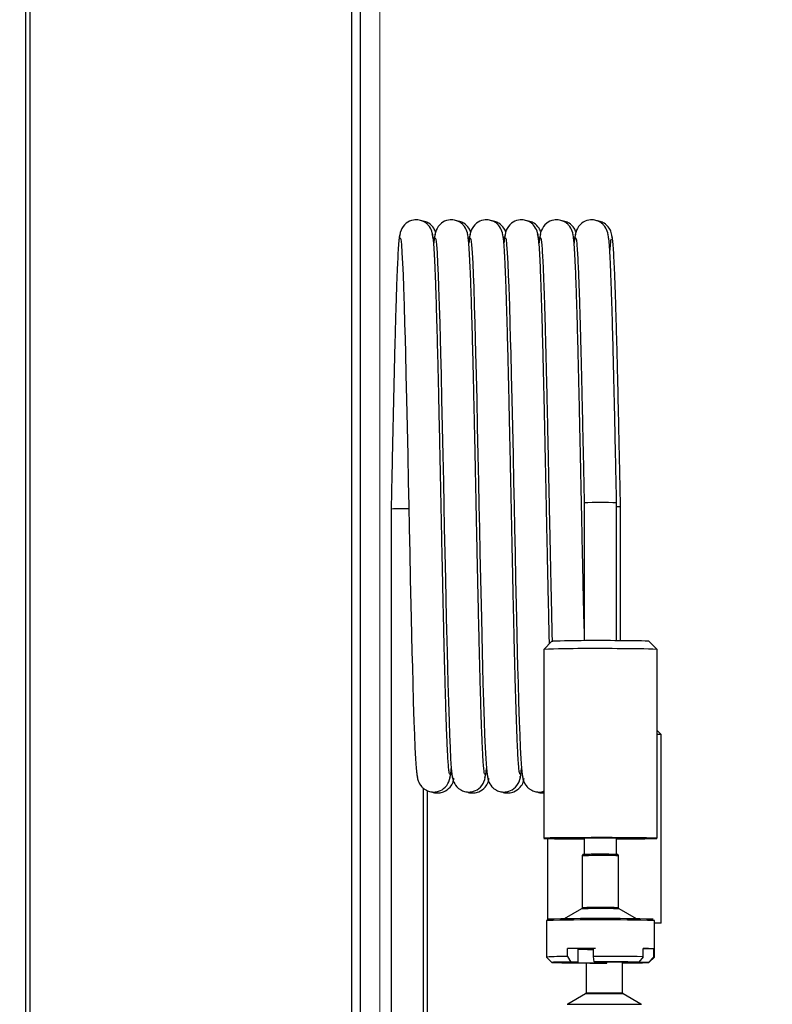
# Paper-space layout 'Specification Drawing' of a CAD drawing. Header units: millimetres. Extents: x 0 to 420, y 0 to 297.
# Tile 23 of 38: x 123 to 139, y 189 to 209. Entities that reach past the tile are written whole.
import ezdxf

# ---------------------------------------------------------------- set-up
doc = ezdxf.new("R2010")
doc.units = ezdxf.units.MM
doc.styles.add('SLDTEXTSTYLE0', font='TXT', dxfattribs={"width": 0.75})
doc.dimstyles.new('SLDDIMSTYLE2', dxfattribs={"dimtxt": 3.5, "dimasz": 3.302, "dimexe": 0, "dimexo": 0.0625, "dimgap": 0.875, "dimtad": 1, "dimlfac": 9, "dimrnd": 1e-09, "dimzin": 12, "dimdsep": 46, "dimtxsty": 'SLDTEXTSTYLE0', "dimsah": 1, "dimcen": 0.09, "dimadec": 0, "dimazin": 3, "dimtfac": 1, "dimtofl": 0, "dimtmove": 0, "dimatfit": 3, "dimfxl": 1, "dimfrac": 2, "dimtolj": 1, "dimtzin": 12, "dimarcsym": 0})
doc.dimstyles.new('SLDDIMSTYLE9', dxfattribs={"dimtxt": 3.5, "dimasz": 3.302, "dimexe": 0, "dimexo": 0.0625, "dimgap": 0.875, "dimtad": 1, "dimdec": 0, "dimlfac": 9, "dimrnd": 1e-09, "dimzin": 12, "dimdsep": 46, "dimtxsty": 'SLDTEXTSTYLE0', "dimsah": 1, "dimcen": 0.09, "dimadec": 0, "dimazin": 3, "dimtfac": 1, "dimtdec": 0, "dimtofl": 0, "dimtmove": 0, "dimatfit": 3, "dimfxl": 1, "dimfrac": 2, "dimtolj": 1, "dimtzin": 12, "dimarcsym": 0})

# ---------------------------------------------------------------- blocks, each defined once
blk = doc.blocks.new('_D_13')
at = {"color": 8, "linetype": 'Continuous', "lineweight": 0}
for p, q in [((67.578, 210.837), (67.578, 271.817)), ((130.793, 187.882), (130.793, 271.817)), ((130.793, 270.817), (67.578, 270.817))]:
    blk.add_line(p, q, dxfattribs=at)
at = {"color": 8, "linetype": 'Continuous', "lineweight": 18}
for points in [[(67.578, 270.817), (70.88, 270.309), (70.88, 271.325)], [(130.793, 270.817), (127.491, 271.325), (127.491, 270.309)]]:
    blk.add_solid(points, dxfattribs=at)
at = {"color": 8, "linetype": 'Continuous', "lineweight": 18, "char_height": 3.5, "attachment_point": 1, "style": 'SLDTEXTSTYLE0'}
for s, insert in [('570', (90.528, 275.33)), ('mm', (98.287, 275.33)), ('DEPTH', (91.826, 269.774))]:
    blk.add_mtext(s, dxfattribs=dict(at, insert=insert))
blk = doc.blocks.new('_D_14')
at = {"color": 8, "linetype": 'Continuous', "lineweight": 0}
for p, q in [((131.456, 259.237), (148.303, 259.237)), ((147.303, 259.237), (147.303, 178.593)), ((122.718, 178.593), (148.303, 178.593))]:
    blk.add_line(p, q, dxfattribs=at)
at = {"color": 8, "linetype": 'Continuous', "lineweight": 18}
for points in [[(147.303, 259.237), (146.795, 255.935), (147.811, 255.935)], [(147.303, 178.593), (147.811, 181.895), (146.795, 181.895)]]:
    blk.add_solid(points, dxfattribs=at)
at = {"color": 8, "linetype": 'Continuous', "lineweight": 18, "char_height": 3.5, "attachment_point": 1, "rotation": 90, "style": 'SLDTEXTSTYLE0'}
for s, insert in [('720 - 750mm', (142.79, 205.434)), ('HEIGHT', (148.346, 211.639))]:
    blk.add_mtext(s, dxfattribs=dict(at, insert=insert))

psp = doc.layouts.new('Specification Drawing')

# ---------------------------------------------------------------- linework, layer by layer
at = {"color": 7, "linetype": 'Continuous', "lineweight": 25}
for p, q in [((130.2116, 251.911), (130.2116, 185.8036)), ((130.3893, 252.042), (130.3893, 185.8036)), ((123.6004, 185.8036), (123.6004, 251.859)), ((123.5004, 251.5825), (123.5004, 182.6377)), ((135.0002, 199.2978), (135.0002, 196.4595)), ((135.6669, 196.4595), (135.6669, 199.2978)), ((135.7482, 199.2148), (135.6669, 199.2148)), ((135.7482, 196.4591), (135.7482, 199.2148)), ((131.028, 199.1699), (131.028, 186.393)), ((134.3336, 196.4488), (134.167, 196.2822)), ((136.5001, 196.2822), (136.3335, 196.4488)), ((134.1669, 196.282), (134.1669, 192.3934)), ((136.5002, 192.3934), (136.5002, 196.282)), ((136.5816, 194.5321), (136.5002, 194.6134)), ((136.5816, 194.5321), (136.5002, 194.5321)), ((136.5816, 190.6432), (136.5816, 194.5321)), ((131.6947, 186.393), (131.6947, 193.4203)), ((131.776, 186.437), (131.776, 193.3731)), ((134.2482, 192.3885), (134.2482, 190.7018)), ((135.0002, 192.3993), (135.0002, 192.0611)), ((135.6669, 192.0611), (135.6669, 192.3993)), ((134.9596, 192.0323), (134.9596, 190.9651)), ((135.7076, 190.9651), (135.7076, 192.0323)), ((134.9457, 190.9411), (134.5902, 190.7359)), ((136.0769, 190.7359), (135.7214, 190.9411)), ((134.2224, 190.699), (134.2224, 189.9491)), ((136.4447, 189.9491), (136.4447, 190.699)), ((136.5816, 190.6432), (136.4447, 190.6432)), ((134.6575, 189.9592), (134.6575, 190.1259)), ((134.8738, 190.1227), (134.6575, 190.1259)), ((134.8738, 189.8449), (134.8738, 190.1227)), ((134.8817, 190.1224), (134.8738, 190.1222)), ((134.8738, 190.1218), (134.9118, 190.1216)), ((134.8905, 190.121), (134.8738, 190.1211)), ((134.8738, 190.1205), (134.8905, 190.121)), ((134.908, 190.1181), (134.8738, 190.1183)), ((134.8738, 190.1176), (134.8867, 190.1175)), ((134.8742, 190.1155), (134.8738, 190.1155)), ((134.8738, 190.1148), (134.9042, 190.1147)), ((134.8738, 190.1138), (134.8829, 190.1141)), ((134.8829, 190.1141), (134.8738, 190.1141)), ((134.8917, 190.1127), (134.8738, 190.1122)), ((134.8738, 190.1121), (134.9217, 190.1118)), ((134.9005, 190.1112), (134.8738, 190.1114)), ((134.8738, 190.1107), (134.8792, 190.1107)), ((134.9255, 190.1153), (134.8742, 190.1155)), ((134.8992, 190.1196), (134.878, 190.119)), ((134.878, 190.119), (134.9293, 190.1187)), ((134.8792, 190.1113), (134.8792, 190.1107)), ((134.8792, 190.1107), (134.9005, 190.1112)), ((134.933, 190.1222), (134.8817, 190.1224)), ((134.8867, 190.1182), (134.8867, 190.1175)), ((134.8867, 190.1175), (134.908, 190.1181)), ((134.943, 190.1124), (134.8917, 190.1127)), ((134.9167, 190.1167), (134.8955, 190.1161)), ((134.8955, 190.1161), (134.9468, 190.1159)), ((134.9505, 190.1193), (134.8992, 190.1196)), ((134.9042, 190.1154), (134.9042, 190.1147)), ((134.9042, 190.1147), (134.9255, 190.1153)), ((134.9118, 190.1223), (134.9118, 190.1216)), ((134.9118, 190.1216), (134.933, 190.1222)), ((134.9343, 190.1139), (134.913, 190.1133)), ((134.913, 190.1133), (134.9643, 190.113)), ((134.9681, 190.1165), (134.9167, 190.1167)), ((134.9418, 190.1207), (134.9205, 190.1201)), ((134.9205, 190.1201), (134.9718, 190.1199)), ((134.9217, 190.1125), (134.9217, 190.1118)), ((134.9217, 190.1118), (134.943, 190.1124)), ((134.9293, 190.1194), (134.9293, 190.1187)), ((134.9293, 190.1187), (134.9505, 190.1193)), ((134.9518, 190.111), (134.9305, 190.1104)), ((134.9305, 190.1104), (134.9818, 190.1102)), ((134.9856, 190.1136), (134.9343, 190.1139)), ((134.9593, 190.1179), (134.938, 190.1173)), ((134.938, 190.1173), (134.9893, 190.1171)), ((134.9931, 190.1205), (134.9418, 190.1207)), ((134.9468, 190.1166), (134.9468, 190.1159)), ((134.9468, 190.1159), (134.9681, 190.1165)), ((135.0031, 190.1108), (134.9518, 190.111)), ((134.9768, 190.115), (134.9555, 190.1144)), ((134.9555, 190.1144), (135.0069, 190.1142)), ((135.0106, 190.1176), (134.9593, 190.1179)), ((134.9844, 190.1219), (134.9631, 190.1213)), ((134.9631, 190.1213), (135.0144, 190.1211)), ((134.9643, 190.1137), (134.9643, 190.113)), ((134.9643, 190.113), (134.9856, 190.1136)), ((134.9718, 190.1206), (134.9718, 190.1199)), ((134.9718, 190.1199), (134.9931, 190.1205)), ((134.9943, 190.1122), (134.9731, 190.1116)), ((134.9731, 190.1116), (135.0244, 190.1113)), ((135.0281, 190.1148), (134.9768, 190.115)), ((135.0019, 190.1191), (134.9806, 190.1185)), ((134.9806, 190.1185), (135.0319, 190.1182)), ((134.9818, 190.1109), (134.9818, 190.1102)), ((134.9818, 190.1102), (135.0031, 190.1108)), ((135.0357, 190.1217), (134.9844, 190.1219)), ((134.9893, 190.1177), (134.9893, 190.1171)), ((134.9893, 190.1171), (135.0106, 190.1176)), ((135.0457, 190.1119), (134.9943, 190.1122)), ((135.0194, 190.1162), (134.9981, 190.1156)), ((134.9981, 190.1156), (135.0494, 190.1154)), ((135.0532, 190.1188), (135.0019, 190.1191)), ((135.0269, 190.1231), (135.0056, 190.1225)), ((135.0056, 190.1225), (135.057, 190.1223)), ((135.0069, 190.1149), (135.0069, 190.1142)), ((135.0069, 190.1142), (135.0281, 190.1148)), ((135.0144, 190.1218), (135.0144, 190.1211)), ((135.0144, 190.1211), (135.0357, 190.1217)), ((135.0369, 190.1134), (135.0156, 190.1128)), ((135.0156, 190.1128), (135.0669, 190.1125)), ((135.0707, 190.116), (135.0194, 190.1162)), ((135.0444, 190.1202), (135.0231, 190.1197)), ((135.0231, 190.1197), (135.0745, 190.1194)), ((135.0244, 190.112), (135.0244, 190.1113)), ((135.0244, 190.1113), (135.0457, 190.1119)), ((135.0782, 190.1229), (135.0269, 190.1231)), ((135.0319, 190.1189), (135.0319, 190.1182)), ((135.0319, 190.1182), (135.0532, 190.1188)), ((135.0544, 190.1105), (135.0331, 190.1099)), ((135.0331, 190.1099), (135.0844, 190.1097)), ((135.0882, 190.1131), (135.0369, 190.1134)), ((135.0619, 190.1174), (135.0407, 190.1168)), ((135.0407, 190.1168), (135.092, 190.1166)), ((135.0957, 190.12), (135.0444, 190.1202)), ((135.0494, 190.1161), (135.0494, 190.1154)), ((135.0494, 190.1154), (135.0707, 190.116)), ((135.1057, 190.1103), (135.0544, 190.1105)), ((135.057, 190.123), (135.057, 190.1223)), ((135.057, 190.1223), (135.0782, 190.1229)), ((135.0795, 190.1145), (135.0582, 190.114)), ((135.0582, 190.114), (135.1095, 190.1137)), ((135.1133, 190.1172), (135.0619, 190.1174)), ((135.087, 190.1214), (135.0657, 190.1208)), ((135.0657, 190.1208), (135.117, 190.1206)), ((135.0669, 190.1132), (135.0669, 190.1125)), ((135.0669, 190.1125), (135.0882, 190.1131)), ((135.0745, 190.1201), (135.0745, 190.1194)), ((135.0745, 190.1194), (135.0957, 190.12)), ((135.097, 190.1117), (135.0757, 190.1111)), ((135.0757, 190.1111), (135.127, 190.1109)), ((135.1308, 190.1143), (135.0795, 190.1145)), ((135.1045, 190.1186), (135.0832, 190.118)), ((135.0832, 190.118), (135.1345, 190.1177)), ((135.0844, 190.1104), (135.0844, 190.1097)), ((135.0844, 190.1097), (135.1057, 190.1103)), ((135.1383, 190.1212), (135.087, 190.1214)), ((135.092, 190.1173), (135.092, 190.1166)), ((135.092, 190.1166), (135.1133, 190.1172)), ((135.1483, 190.1114), (135.097, 190.1117)), ((135.122, 190.1157), (135.1007, 190.1151)), ((135.1007, 190.1151), (135.1521, 190.1149)), ((135.1558, 190.1183), (135.1045, 190.1186)), ((135.1296, 190.1226), (135.1083, 190.122)), ((135.1083, 190.122), (135.1596, 190.1218)), ((135.1095, 190.1144), (135.1095, 190.1137)), ((135.1095, 190.1137), (135.1308, 190.1143)), ((135.117, 190.1213), (135.117, 190.1206)), ((135.117, 190.1206), (135.1383, 190.1212)), ((135.1395, 190.1129), (135.1183, 190.1123)), ((135.1183, 190.1123), (135.1696, 190.112)), ((135.1733, 190.1155), (135.122, 190.1157)), ((135.1471, 190.1198), (135.1258, 190.1192)), ((135.1258, 190.1192), (135.1771, 190.1189)), ((135.127, 190.1115), (135.127, 190.1109)), ((135.127, 190.1109), (135.1483, 190.1114)), ((135.1809, 190.1224), (135.1296, 190.1226)), ((135.1345, 190.1184), (135.1345, 190.1177)), ((135.1345, 190.1177), (135.1558, 190.1183)), ((135.157, 190.11), (135.1358, 190.1094)), ((135.1358, 190.1094), (135.1871, 190.1092)), ((135.189, 190.1126), (135.1395, 190.1129)), ((135.1646, 190.1169), (135.1433, 190.1163)), ((135.1433, 190.1163), (135.189, 190.1161)), ((135.189, 190.1196), (135.1471, 190.1198)), ((135.1721, 190.1238), (135.1508, 190.1232)), ((135.1508, 190.1232), (135.189, 190.123)), ((135.1521, 190.1156), (135.1521, 190.1149)), ((135.1521, 190.1149), (135.1733, 190.1155)), ((135.189, 190.1099), (135.157, 190.11)), ((135.1596, 190.1225), (135.1596, 190.1218)), ((135.1596, 190.1218), (135.1809, 190.1224)), ((135.1821, 190.1141), (135.1608, 190.1135)), ((135.1608, 190.1135), (135.189, 190.1133)), ((135.189, 190.1168), (135.1646, 190.1169)), ((135.189, 190.1209), (135.1683, 190.1203)), ((135.1683, 190.1203), (135.189, 190.1203)), ((135.1696, 190.1127), (135.1696, 190.112)), ((135.1696, 190.112), (135.189, 190.1126)), ((135.189, 190.1237), (135.1721, 190.1238)), ((135.1771, 190.1196), (135.1771, 190.1189)), ((135.1771, 190.1189), (135.189, 190.1193)), ((135.189, 190.1109), (135.1783, 190.1106)), ((135.1783, 190.1106), (135.189, 190.1106)), ((135.189, 190.114), (135.1821, 190.1141)), ((135.189, 190.1176), (135.1859, 190.1175)), ((135.1859, 190.1175), (135.189, 190.1175)), ((135.1871, 190.1099), (135.1871, 190.1092)), ((135.1871, 190.1092), (135.189, 190.1092)), ((135.189, 189.9618), (135.189, 190.1284)), ((136.2153, 189.9569), (136.2153, 190.1235)), ((136.4352, 190.1174), (136.2153, 190.1171)), ((136.4352, 189.9508), (136.4352, 190.1174)), ((134.2225, 189.949), (134.3336, 189.8379)), ((134.6575, 189.9592), (134.7251, 189.8471)), ((135.2034, 189.8494), (135.189, 189.9618)), ((136.2153, 189.9569), (136.1271, 189.845)), ((136.325, 189.8395), (136.4352, 189.9508)), ((136.3335, 189.8379), (136.4446, 189.949)), ((136.4352, 189.9508), (136.4447, 189.9491)), ((134.3421, 189.8365), (134.5844, 189.8369)), ((134.5353, 189.8368), (134.54, 189.831)), ((134.7339, 189.8327), (134.54, 189.831)), ((134.5844, 189.8369), (134.5844, 189.8391)), ((134.8738, 189.8449), (134.7251, 189.8471)), ((134.7339, 189.8327), (134.7339, 189.8433)), ((135.0409, 189.827), (135.0409, 189.2148)), ((135.2034, 189.8494), (135.2352, 189.8466)), ((135.4319, 189.8294), (135.4319, 189.8466)), ((135.4637, 189.8266), (135.4319, 189.8294)), ((135.4637, 189.8266), (135.4663, 189.8466)), ((135.7889, 189.2148), (135.7889, 189.8449)), ((135.7933, 189.8311), (135.7933, 189.8449)), ((135.7933, 189.8311), (135.942, 189.8289)), ((135.9332, 189.8433), (136.1271, 189.845)), ((136.0827, 189.8391), (136.0827, 189.8446)), ((136.325, 189.8395), (136.0827, 189.8391)), ((135.027, 189.1907), (134.6625, 188.9802)), ((135.8028, 189.1907), (135.027, 189.1907)), ((135.0409, 189.2148), (135.7889, 189.2148)), ((136.1674, 188.9802), (135.8028, 189.1907)), ((134.6625, 188.9802), (136.1674, 188.9802))]:
    psp.add_line(p, q, dxfattribs=at)
at = {"color": 7, "linetype": 'Continuous', "lineweight": 25, "flags": 128}
for points in [[(131.2122, 204.7501), (131.2246, 204.7226), (131.2376, 204.6141), (131.2499, 204.4454), (131.2615, 204.232), (131.2722, 203.9901), (131.2818, 203.7344), (131.2944, 203.35), (131.305, 202.9881), (131.3136, 202.6744), (131.3214, 202.3763), (131.3322, 201.9298), (131.3437, 201.427), (131.3562, 200.8621), (131.3688, 200.2755), (131.3802, 199.7324), (131.3902, 199.2428), (131.3998, 198.7775), (131.4104, 198.2698), (131.4221, 197.7245), (131.4397, 196.9231), (131.4561, 196.2254), (131.464, 195.9144), (131.4728, 195.584), (131.4838, 195.203), (131.4966, 194.7966), (131.5065, 194.524), (131.5175, 194.2633), (131.5295, 194.0293), (131.5423, 193.8381), (131.556, 193.7053), (131.5711, 193.648), (131.5711, 193.648)], [(131.9344, 204.7501), (131.9468, 204.7226), (131.9599, 204.6141), (131.9722, 204.4454), (131.9838, 204.232), (131.9944, 203.9901), (132.004, 203.7344), (132.0166, 203.35), (132.0273, 202.9881), (132.0359, 202.6744), (132.0436, 202.3763), (132.0545, 201.9298), (132.0659, 201.427), (132.0784, 200.8621), (132.091, 200.2755), (132.1024, 199.7324), (132.1125, 199.2428), (132.122, 198.7775), (132.1327, 198.2698), (132.1443, 197.7245), (132.162, 196.9231), (132.1783, 196.2254), (132.1862, 195.9144), (132.195, 195.584), (132.206, 195.203), (132.2188, 194.7966), (132.2287, 194.524), (132.2397, 194.2633), (132.2517, 194.0293), (132.2645, 193.8381), (132.2783, 193.7053), (132.2933, 193.648), (132.2933, 193.648)], [(132.6566, 204.7501), (132.669, 204.7226), (132.6821, 204.6141), (132.6944, 204.4454), (132.706, 204.232), (132.7166, 203.9901), (132.7263, 203.7344), (132.7388, 203.35), (132.7495, 202.9881), (132.7581, 202.6744), (132.7658, 202.3763), (132.7767, 201.9298), (132.7881, 201.427), (132.8006, 200.8621), (132.8132, 200.2755), (132.8246, 199.7324), (132.8347, 199.2428), (132.8442, 198.7775), (132.8549, 198.2698), (132.8666, 197.7245), (132.8842, 196.9231), (132.9006, 196.2254), (132.9084, 195.9144), (132.9173, 195.584), (132.9282, 195.203), (132.941, 194.7966), (132.9509, 194.524), (132.9619, 194.2633), (132.9739, 194.0293), (132.9868, 193.8381), (133.0005, 193.7053), (133.0155, 193.648), (133.0155, 193.648)], [(133.3789, 204.7501), (133.3913, 204.7226), (133.4043, 204.6141), (133.4166, 204.4454), (133.4282, 204.232), (133.4389, 203.9901), (133.4485, 203.7344), (133.461, 203.35), (133.4717, 202.9881), (133.4803, 202.6744), (133.488, 202.3763), (133.4989, 201.9298), (133.5104, 201.427), (133.5228, 200.8621), (133.5355, 200.2755), (133.5469, 199.7324), (133.5569, 199.2428), (133.5665, 198.7775), (133.5771, 198.2698), (133.5888, 197.7245), (133.6064, 196.9231), (133.6228, 196.2254), (133.6306, 195.9144), (133.6395, 195.584), (133.6504, 195.203), (133.6633, 194.7966), (133.6732, 194.524), (133.6842, 194.2633), (133.6962, 194.0293), (133.709, 193.8381), (133.7227, 193.7053), (133.7378, 193.648), (133.7378, 193.648)], [(135.6669, 199.2978), (135.6669, 199.2978), (135.6468, 199.2992), (135.5889, 199.3003), (135.5002, 199.3012), (135.3914, 199.3016), (135.2757, 199.3016), (135.1669, 199.3012), (135.0782, 199.3003), (135.0203, 199.2992), (135.0002, 199.2978), (135.0002, 199.2978)], [(135.7804, 192.4058), (135.5748, 192.4065), (135.361, 192.4068), (135.1462, 192.4066), (134.9378, 192.406), (134.7429, 192.405), (134.568, 192.4035), (134.4193, 192.4017), (134.3017, 192.3996), (134.2192, 192.3974), (134.1747, 192.3949), (134.1697, 192.3925), (134.2042, 192.39), (134.2773, 192.3877), (134.3863, 192.3855), (134.5275, 192.3837), (134.6962, 192.3821), (134.8867, 192.381), (135.0002, 192.3805)], [(135.0002, 192.3875), (134.9613, 192.3878), (134.8486, 192.3891), (134.7689, 192.3907), (134.7276, 192.3925), (134.7277, 192.3943), (134.7691, 192.3961), (134.8489, 192.3977), (134.9617, 192.399), (135.0999, 192.3999), (135.254, 192.4004), (135.4136, 192.4004), (135.5676, 192.3999)], [(135.5676, 192.3999), (135.7058, 192.399), (135.8185, 192.3977), (135.8982, 192.3961), (135.9395, 192.3943), (135.9394, 192.3925), (135.8981, 192.3907), (135.8182, 192.3891), (135.7054, 192.3878), (135.6669, 192.3875)], [(135.6669, 192.3805), (135.7293, 192.3807), (135.9243, 192.3818), (136.0991, 192.3832), (136.2478, 192.385), (136.3654, 192.3871), (136.4479, 192.3894), (136.4924, 192.3918), (136.4975, 192.3943), (136.4629, 192.3968), (136.3898, 192.3991), (136.2808, 192.4012), (136.1396, 192.4031), (135.9709, 192.4046), (135.7804, 192.4058)], [(134.7251, 189.8471), (134.6267, 189.8461), (134.5404, 189.845), (134.4677, 189.8438), (134.4098, 189.8424), (134.3677, 189.841), (134.3422, 189.8395), (134.3336, 189.838), (134.3421, 189.8365)], [(134.5844, 189.8369), (134.578, 189.838), (134.5845, 189.8391), (134.6038, 189.8402), (134.6356, 189.8413), (134.6794, 189.8423), (134.7343, 189.8433), (134.7995, 189.8441), (134.8738, 189.8449)], [(136.0827, 189.8391), (136.0891, 189.838), (136.0826, 189.8369), (136.0633, 189.8357), (136.0315, 189.8347), (135.9877, 189.8336), (135.9328, 189.8327), (135.8676, 189.8318), (135.7933, 189.8311)], [(135.942, 189.8289), (136.0404, 189.8299), (136.1267, 189.831), (136.1994, 189.8322), (136.2573, 189.8336), (136.2994, 189.835), (136.3249, 189.8365), (136.3336, 189.838), (136.325, 189.8395)]]:
    psp.add_lwpolyline(points, dxfattribs=at)
at = {"color": 7, "linetype": 'Continuous', "lineweight": 25}
for centre, radius, start, end in [((131.3057, 190.0563), 9.1179, 89.45614, 91.74558), ((135.2664, 164.674), 31.7885, 89.18854, 91.6815), ((135.8342, 185.2403), 11.2196, 87.44924, 90.60038), ((135.2304, 162.9005), 33.3984, 89.05627, 91.82471), ((135.8995, 182.313), 13.982, 87.53747, 90.48776), ((135.3092, 180.1923), 11.8451, 89.18933, 91.69165), ((135.4561, 182.8897), 9.174, 88.82324, 89.9372), ((135.5301, 188.4344), 3.6023, 87.177, 90.84822), ((135.3087, 178.3518), 12.5945, 89.21081, 91.65128), ((135.3335, 179.9248), 11.0466, 88.05942, 91.93987), ((135.5356, 187.0201), 3.9254, 87.28717, 90.78005), ((135.3336, 153.6029), 37.1127, 88.28438, 91.71562), ((135.3361, 154.2985), 36.4445, 88.30079, 91.70746), ((135.2778, 115.6696), 74.4589, 90.0684, 90.477361), ((135.2957, 139.4924), 50.6321, 90.0684, 90.47736), ((135.2837, 142.8581), 47.266, 90.11486, 90.49686), ((135.287, 237.9834), 47.8761, 269.50557, 269.8827), ((136.1905, 185.2766), 4.847, 87.1061, 89.70663), ((134.566, 184.5502), 5.4098, 89.03137, 93.64162), ((135.3709, 120.5659), 69.3961, 89.302799, 90.150217), ((135.2999, 252.2829), 62.4565, 269.302799, 270.150217), ((135.3082, 237.0186), 47.1894, 269.3028, 270.15022), ((135.3672, 127.3931), 62.4565, 89.302799, 90.150217), ((135.359, 142.6574), 47.1894, 89.3028, 90.15022), ((135.0131, 189.2148), 0.0278, 300, 0), ((135.8167, 189.2148), 0.0278, 180, 240), ((134.6486, 189.0043), 0.0278, 270, 300), ((136.1813, 189.0043), 0.0278, 240, 270)]:
    psp.add_arc(centre, radius, start, end, dxfattribs=at)
for points, knots in [([(131.893, 204.7333), (131.8877, 204.7854), (131.8783, 204.8778), (131.8168, 204.992), (131.7473, 205.0553), (131.6927, 205.0909), (131.6152, 205.1182), (131.5446, 205.1245), (131.4469, 205.1161), (131.3172, 205.0518), (131.2108, 204.8982), (131.1987, 204.7855), (131.1922, 204.7247)], [0, 0, 0, 0, 0.1780509, 0.3152531, 0.3674006, 0.4078958, 0.4616893, 0.4965793, 0.5421366, 0.6631884, 0.818084, 1, 1, 1, 1]), ([(131.9449, 204.8677), (131.9328, 204.8964), (131.9009, 204.9722), (131.8153, 205.0496), (131.7378, 205.0864), (131.673, 205.1018), (131.6536, 205.1018), (131.6506, 205.1018)], [0, 0, 0, 0, 0.2321165, 0.6132669, 0.8523393, 0.9766093, 1, 1, 1, 1]), ([(132.6152, 204.7333), (132.6099, 204.7854), (132.6005, 204.8778), (132.539, 204.992), (132.4695, 205.0553), (132.4149, 205.0909), (132.3374, 205.1182), (132.2668, 205.1245), (132.1691, 205.1161), (132.0394, 205.0518), (131.933, 204.8982), (131.921, 204.7855), (131.9144, 204.7247)], [0, 0, 0, 0, 0.1780509, 0.3152531, 0.3674006, 0.4078958, 0.4616893, 0.4965793, 0.5421366, 0.6631884, 0.818084, 1, 1, 1, 1]), ([(132.6671, 204.8677), (132.655, 204.8964), (132.6232, 204.9722), (132.5375, 205.0496), (132.46, 205.0864), (132.3952, 205.1018), (132.3758, 205.1018), (132.3728, 205.1018)], [0, 0, 0, 0, 0.2321165, 0.6132669, 0.8523393, 0.9766093, 1, 1, 1, 1]), ([(133.3374, 204.7333), (133.3321, 204.7854), (133.3228, 204.8778), (133.2612, 204.992), (133.1918, 205.0553), (133.1372, 205.0909), (133.0596, 205.1182), (132.989, 205.1245), (132.8914, 205.1161), (132.7616, 205.0518), (132.6553, 204.8982), (132.6432, 204.7855), (132.6367, 204.7247)], [0, 0, 0, 0, 0.1780509, 0.3152531, 0.3674006, 0.4078958, 0.4616893, 0.4965793, 0.5421366, 0.6631884, 0.818084, 1, 1, 1, 1]), ([(133.3893, 204.8677), (133.3773, 204.8964), (133.3454, 204.9722), (133.2598, 205.0496), (133.1823, 205.0864), (133.1174, 205.1018), (133.0981, 205.1018), (133.095, 205.1018)], [0, 0, 0, 0, 0.2321165, 0.6132669, 0.8523393, 0.9766093, 1, 1, 1, 1]), ([(134.0596, 204.7333), (134.0544, 204.7854), (134.045, 204.8778), (133.9834, 204.992), (133.914, 205.0553), (133.8594, 205.0909), (133.7818, 205.1182), (133.7112, 205.1245), (133.6136, 205.1161), (133.4838, 205.0518), (133.3775, 204.8982), (133.3654, 204.7855), (133.3589, 204.7247)], [0, 0, 0, 0, 0.1780509, 0.3152531, 0.3674006, 0.4078958, 0.4616893, 0.4965793, 0.5421366, 0.6631884, 0.818084, 1, 1, 1, 1]), ([(134.1115, 204.8677), (134.0995, 204.8964), (134.0676, 204.9722), (133.982, 205.0496), (133.9045, 205.0864), (133.8396, 205.1018), (133.8203, 205.1018), (133.8172, 205.1018)], [0, 0, 0, 0, 0.2321165, 0.6132669, 0.8523393, 0.9766093, 1, 1, 1, 1]), ([(134.7819, 204.7333), (134.7766, 204.7854), (134.7672, 204.8778), (134.7057, 204.992), (134.6362, 205.0553), (134.5816, 205.0909), (134.5041, 205.1182), (134.4335, 205.1245), (134.3358, 205.1161), (134.2061, 205.0518), (134.0997, 204.8982), (134.0876, 204.7855), (134.0811, 204.7247)], [0, 0, 0, 0, 0.1780509, 0.3152531, 0.3674006, 0.4078958, 0.4616893, 0.4965793, 0.5421366, 0.6631884, 0.818084, 1, 1, 1, 1]), ([(134.8338, 204.8677), (134.8217, 204.8964), (134.7898, 204.9722), (134.7042, 205.0496), (134.6267, 205.0864), (134.5619, 205.1018), (134.5425, 205.1018), (134.5394, 205.1018)], [0, 0, 0, 0, 0.2321165, 0.6132669, 0.8523393, 0.9766093, 1, 1, 1, 1]), ([(135.5041, 204.7333), (135.4988, 204.7854), (135.4894, 204.8778), (135.4279, 204.992), (135.3584, 205.0553), (135.3038, 205.0909), (135.2263, 205.1182), (135.1557, 205.1245), (135.058, 205.1161), (134.9283, 205.0518), (134.8219, 204.8982), (134.8099, 204.7855), (134.8033, 204.7247)], [0, 0, 0, 0, 0.1780509, 0.31525308, 0.3674006, 0.40789578, 0.46168934, 0.49657926, 0.54213656, 0.66318841, 0.818084, 1, 1, 1, 1]), ([(135.5778, 204.7492), (135.5737, 204.7877), (135.5659, 204.8601), (135.511, 204.9698), (135.4269, 205.0498), (135.3489, 205.0864), (135.2841, 205.1018), (135.2647, 205.1018), (135.2617, 205.1018)], [0, 0, 0, 0, 0.21681748, 0.40743651, 0.7015642, 0.88605263, 0.98194981, 1, 1, 1, 1]), ([(131.21, 204.8198), (131.2052, 204.8082), (131.1957, 204.7852), (131.1821, 204.6518), (131.1687, 204.4554), (131.1556, 204.1963), (131.1428, 203.8853), (131.1307, 203.5313), (131.1189, 203.1423), (131.106, 202.6809), (131.0924, 202.1457), (131.0784, 201.5406), (131.065, 200.9307), (131.052, 200.3267), (131.0397, 199.74), (131.0318, 199.3562), (131.028, 199.1699)], [0, 0, 0, 0, 0.0776003, 0.1526673, 0.225904, 0.2975418, 0.3671219, 0.4342636, 0.4995108, 0.5631581, 0.6449417, 0.7226787, 0.7970664, 0.8683721, 0.9361301, 1, 1, 1, 1]), ([(132.2349, 193.7098), (132.2307, 193.7175), (132.2226, 193.7325), (132.2109, 193.8334), (132.198, 194.004), (132.1837, 194.2696), (132.1685, 194.6398), (132.1549, 195.0521), (132.1422, 195.4844), (132.1305, 195.9192), (132.119, 196.3772), (132.1082, 196.8402), (132.0983, 197.2882), (132.0888, 197.7248), (132.0793, 198.1634), (132.0707, 198.573), (132.0638, 198.9037), (132.0578, 199.1957), (132.0515, 199.5069), (132.0441, 199.8653), (132.0357, 200.2656), (132.0258, 200.7276), (132.0145, 201.2422), (132.0021, 201.7988), (131.9881, 202.3833), (131.9724, 202.9746), (131.9575, 203.4738), (131.9438, 203.8773), (131.931, 204.1925), (131.9174, 204.4604), (131.9033, 204.6647), (131.889, 204.7999), (131.879, 204.8146), (131.874, 204.8221)], [0, 0, 0, 0, 0.0348091, 0.068004, 0.0997263, 0.1449574, 0.1869628, 0.2254634, 0.2609224, 0.2932943, 0.3223919, 0.3559325, 0.3837058, 0.4059673, 0.4350177, 0.4612879, 0.477222, 0.4921247, 0.5115737, 0.530779, 0.5539794, 0.5811518, 0.6122031, 0.6469483, 0.6856958, 0.7285957, 0.7752815, 0.8084217, 0.8435496, 0.880526, 0.9191031, 0.9592725, 1, 1, 1, 1]), ([(131.9322, 204.8198), (131.9274, 204.8092), (131.918, 204.7883), (131.9088, 204.6886), (131.9042, 204.6397)], [0, 0, 0, 0, 0.5092444, 1, 1, 1, 1]), ([(132.9571, 193.7098), (132.9529, 193.7175), (132.9448, 193.7325), (132.9331, 193.8334), (132.9202, 194.004), (132.9059, 194.2696), (132.8908, 194.6398), (132.8771, 195.0521), (132.8644, 195.4844), (132.8527, 195.9192), (132.8412, 196.3772), (132.8304, 196.8402), (132.8205, 197.2882), (132.811, 197.7248), (132.8016, 198.1634), (132.7929, 198.573), (132.7861, 198.9037), (132.7801, 199.1957), (132.7737, 199.5069), (132.7663, 199.8653), (132.7579, 200.2656), (132.748, 200.7276), (132.7368, 201.2422), (132.7243, 201.7988), (132.7103, 202.3833), (132.6946, 202.9746), (132.6797, 203.4738), (132.6661, 203.8773), (132.6532, 204.1925), (132.6396, 204.4604), (132.6255, 204.6647), (132.6112, 204.7999), (132.6012, 204.8146), (132.5962, 204.8221)], [0, 0, 0, 0, 0.0348091, 0.068004, 0.0997263, 0.1449574, 0.1869628, 0.2254634, 0.2609224, 0.2932943, 0.3223919, 0.3559325, 0.3837058, 0.4059673, 0.4350177, 0.4612879, 0.477222, 0.4921247, 0.5115737, 0.530779, 0.5539794, 0.5811518, 0.6122031, 0.6469483, 0.6856958, 0.7285957, 0.7752815, 0.8084217, 0.8435496, 0.880526, 0.9191031, 0.9592725, 1, 1, 1, 1]), ([(132.6544, 204.8198), (132.6496, 204.8092), (132.6402, 204.7883), (132.631, 204.6886), (132.6265, 204.6397)], [0, 0, 0, 0, 0.5092444, 1, 1, 1, 1]), ([(133.6793, 193.7098), (133.6752, 193.7175), (133.6671, 193.7325), (133.6553, 193.8334), (133.6424, 194.004), (133.6281, 194.2696), (133.613, 194.6398), (133.5994, 195.0521), (133.5866, 195.4844), (133.5749, 195.9192), (133.5634, 196.3772), (133.5527, 196.8402), (133.5427, 197.2882), (133.5332, 197.7248), (133.5238, 198.1634), (133.5152, 198.573), (133.5083, 198.9037), (133.5023, 199.1957), (133.496, 199.5069), (133.4886, 199.8653), (133.4801, 200.2656), (133.4703, 200.7276), (133.459, 201.2422), (133.4465, 201.7988), (133.4326, 202.3833), (133.4169, 202.9746), (133.402, 203.4738), (133.3883, 203.8773), (133.3754, 204.1925), (133.3618, 204.4604), (133.3478, 204.6647), (133.3334, 204.7999), (133.3235, 204.8146), (133.3184, 204.8221)], [0, 0, 0, 0, 0.0348091, 0.068004, 0.0997263, 0.1449574, 0.1869628, 0.2254634, 0.2609224, 0.2932943, 0.3223919, 0.3559325, 0.3837058, 0.4059673, 0.4350177, 0.4612879, 0.477222, 0.4921247, 0.5115737, 0.530779, 0.5539794, 0.5811518, 0.6122031, 0.6469483, 0.6856958, 0.7285957, 0.7752815, 0.8084217, 0.8435496, 0.880526, 0.9191031, 0.9592725, 1, 1, 1, 1]), ([(133.3766, 204.8198), (133.3718, 204.8092), (133.3624, 204.7883), (133.3532, 204.6886), (133.3487, 204.6397)], [0, 0, 0, 0, 0.5092444, 1, 1, 1, 1]), ([(134.2853, 196.4004), (134.2816, 196.5566), (134.2746, 196.8531), (134.265, 197.2885), (134.2554, 197.7247), (134.246, 198.1634), (134.2374, 198.573), (134.2305, 198.9037), (134.2245, 199.1957), (134.2182, 199.5069), (134.2108, 199.8653), (134.2024, 200.2656), (134.1925, 200.7276), (134.1812, 201.2422), (134.1688, 201.7988), (134.1548, 202.3833), (134.1391, 202.9746), (134.1242, 203.4738), (134.1105, 203.8773), (134.0976, 204.1925), (134.0841, 204.4604), (134.07, 204.6647), (134.0557, 204.7999), (134.0457, 204.8146), (134.0406, 204.8221)], [0, 0, 0, 0, 0.0457696, 0.0869176, 0.1198996, 0.1629397, 0.2018608, 0.2254683, 0.2475478, 0.2763628, 0.3048167, 0.3391897, 0.3794475, 0.4254522, 0.4769296, 0.5343366, 0.5978958, 0.667064, 0.7161635, 0.7682079, 0.8229911, 0.8801456, 0.9396594, 1, 1, 1, 1]), ([(134.0989, 204.8198), (134.0941, 204.8092), (134.0846, 204.7883), (134.0754, 204.6886), (134.0709, 204.6397)], [0, 0, 0, 0, 0.5092444, 1, 1, 1, 1]), ([(134.1011, 204.7501), (134.1052, 204.7461), (134.1138, 204.7379), (134.1262, 204.6278), (134.1385, 204.4602), (134.1501, 204.2465), (134.1608, 204.0046), (134.1717, 203.7133), (134.1825, 203.3793), (134.1932, 203.0177), (134.2022, 202.6884), (134.2113, 202.3372), (134.2214, 201.924), (134.2328, 201.4184), (134.2451, 200.8646), (134.2573, 200.2958), (134.2687, 199.7525), (134.2789, 199.251), (134.289, 198.7616), (134.2997, 198.2526), (134.3131, 197.6272), (134.3266, 197.0037), (134.3362, 196.5971), (134.34, 196.4371)], [0, 0, 0, 0, 0.0527403, 0.1087651, 0.1610249, 0.2096046, 0.2542147, 0.2946798, 0.3477171, 0.3921654, 0.4277526, 0.4596929, 0.5049696, 0.5532408, 0.6050855, 0.6571415, 0.7043741, 0.7465793, 0.7866718, 0.8307443, 0.878893, 0.9523594, 1, 1, 1, 1]), ([(135.0002, 196.7115), (134.999, 196.7654), (134.9944, 196.9604), (134.9872, 197.289), (134.9776, 197.7246), (134.9682, 198.1635), (134.9596, 198.573), (134.9527, 198.9037), (134.9467, 199.1957), (134.9404, 199.5069), (134.933, 199.8653), (134.9246, 200.2656), (134.9147, 200.7276), (134.9034, 201.2422), (134.891, 201.7988), (134.877, 202.3833), (134.8613, 202.9746), (134.8464, 203.4738), (134.8327, 203.8773), (134.8199, 204.1925), (134.8063, 204.4604), (134.7922, 204.6647), (134.7779, 204.7999), (134.7679, 204.8146), (134.7629, 204.8221)], [0, 0, 0, 0, 0.0161996, 0.0586227, 0.0926267, 0.1370006, 0.1771278, 0.2014668, 0.2242305, 0.2539385, 0.2832741, 0.3187122, 0.3602176, 0.4076478, 0.4607205, 0.5199065, 0.5854353, 0.6567469, 0.7073678, 0.7610251, 0.8175059, 0.8764315, 0.9377896, 1, 1, 1, 1]), ([(134.8211, 204.8198), (134.8163, 204.8092), (134.8069, 204.7883), (134.7976, 204.6886), (134.7931, 204.6397)], [0, 0, 0, 0, 0.5092444, 1, 1, 1, 1]), ([(134.8233, 204.7501), (134.8274, 204.7461), (134.836, 204.7379), (134.8484, 204.6278), (134.8607, 204.4602), (134.8723, 204.2465), (134.883, 204.0046), (134.8939, 203.7133), (134.9047, 203.3793), (134.9154, 203.0177), (134.9245, 202.6884), (134.9336, 202.3372), (134.9436, 201.924), (134.9551, 201.4184), (134.9673, 200.8646), (134.9795, 200.2957), (134.9905, 199.7708), (134.9972, 199.4429), (135.0002, 199.2978)], [0, 0, 0, 0, 0.07109435, 0.14661618, 0.21706274, 0.28254859, 0.34268329, 0.39723056, 0.46872532, 0.52864197, 0.57661378, 0.61966952, 0.68070286, 0.74577273, 0.81565987, 0.8858317, 0.94950158, 1, 1, 1, 1]), ([(135.6669, 199.2979), (135.6655, 199.368), (135.6618, 199.5497), (135.6552, 199.8653), (135.6468, 200.2656), (135.6369, 200.7276), (135.6256, 201.2422), (135.6132, 201.7988), (135.5992, 202.3833), (135.5835, 202.9746), (135.5686, 203.4738), (135.5549, 203.8773), (135.5421, 204.1925), (135.5285, 204.4604), (135.5144, 204.6647), (135.5001, 204.7999), (135.4901, 204.8146), (135.4851, 204.8221)], [0, 0, 0, 0, 0.0241104, 0.062483, 0.108838, 0.1631293, 0.2251707, 0.2945926, 0.3720112, 0.4577265, 0.551006, 0.617221, 0.6874076, 0.7612876, 0.8383656, 0.9186253, 1, 1, 1, 1]), ([(135.5289, 204.4418), (135.5322, 204.4912), (135.5398, 204.6069), (135.5518, 204.7108), (135.5608, 204.7252), (135.5653, 204.7325)], [0, 0, 0, 0, 0.2690463, 0.6300597, 1, 1, 1, 1]), ([(135.7482, 199.2149), (135.7457, 199.3371), (135.7418, 199.5289), (135.7363, 199.7979), (135.7309, 200.0559), (135.7238, 200.3874), (135.7147, 200.8129), (135.7035, 201.3226), (135.6922, 201.825), (135.6808, 202.2986), (135.6697, 202.7284), (135.6576, 203.159), (135.6448, 203.5761), (135.631, 203.9647), (135.6173, 204.2753), (135.6042, 204.5093), (135.5919, 204.6722), (135.5791, 204.783), (135.5702, 204.7988), (135.5657, 204.807)], [0, 0, 0, 0, 0.0418903, 0.0657408, 0.0925428, 0.1309847, 0.1810917, 0.2426738, 0.31542, 0.3706416, 0.4312824, 0.4971021, 0.5677085, 0.6434679, 0.724955, 0.7894934, 0.8565632, 0.9265783, 1, 1, 1, 1]), ([(131.5533, 193.7431), (131.5588, 193.6888), (131.5684, 193.5931), (131.6299, 193.477), (131.7, 193.4127), (131.7537, 193.3775), (131.8314, 193.3498), (131.9027, 193.3433), (131.9998, 193.3515), (132.1292, 193.4146), (132.2357, 193.5658), (132.2477, 193.6755), (132.2541, 193.7345)], [0, 0, 0, 0, 0.1915179, 0.3374594, 0.3922046, 0.4341651, 0.4881554, 0.5223091, 0.5664711, 0.6825733, 0.8294093, 1, 1, 1, 1]), ([(132.2348, 193.645), (132.2401, 193.655), (132.2502, 193.6743), (132.2602, 193.7531), (132.2652, 193.8261), (132.2655, 193.8292)], [0, 0, 0, 0, 0.5053636, 0.9790129, 1, 1, 1, 1]), ([(132.2756, 193.7431), (132.281, 193.6888), (132.2907, 193.5931), (132.3522, 193.477), (132.4222, 193.4127), (132.4759, 193.3775), (132.5536, 193.3498), (132.6249, 193.3433), (132.7221, 193.3515), (132.8515, 193.4146), (132.9579, 193.5658), (132.9699, 193.6755), (132.9763, 193.7345)], [0, 0, 0, 0, 0.19151794, 0.33745941, 0.39220458, 0.43416506, 0.4881554, 0.52230908, 0.56647112, 0.68257335, 0.82940928, 1, 1, 1, 1]), ([(132.957, 193.645), (132.9623, 193.655), (132.9724, 193.6743), (132.9824, 193.7531), (132.9875, 193.8261), (132.9877, 193.8292)], [0, 0, 0, 0, 0.5053636, 0.9790129, 1, 1, 1, 1]), ([(132.9978, 193.7431), (133.0033, 193.6888), (133.0129, 193.5931), (133.0744, 193.477), (133.1444, 193.4127), (133.1982, 193.3775), (133.2758, 193.3498), (133.3472, 193.3433), (133.4443, 193.3515), (133.5737, 193.4146), (133.6801, 193.5658), (133.6921, 193.6755), (133.6985, 193.7345)], [0, 0, 0, 0, 0.1915179, 0.3374594, 0.3922046, 0.4341651, 0.4881554, 0.5223091, 0.5664711, 0.6825733, 0.8294093, 1, 1, 1, 1]), ([(133.6793, 193.645), (133.6845, 193.655), (133.6947, 193.6743), (133.7047, 193.7531), (133.7097, 193.8261), (133.7099, 193.8292)], [0, 0, 0, 0, 0.5053636, 0.9790129, 1, 1, 1, 1]), ([(133.72, 193.7431), (133.7255, 193.6888), (133.7351, 193.5931), (133.7966, 193.477), (133.8666, 193.4127), (133.9203, 193.3775), (133.9983, 193.3495), (134.0689, 193.344), (134.1255, 193.3449), (134.155, 193.3608), (134.1669, 193.3673)], [0, 0, 0, 0, 0.3210969, 0.5657808, 0.657566, 0.7279165, 0.8184361, 0.8756978, 0.9497394, 1, 1, 1, 1]), ([(131.8721, 193.3477), (131.8783, 193.3446), (131.8984, 193.3346), (131.9559, 193.3255), (132.0249, 193.3253), (132.1266, 193.3489), (132.233, 193.4256), (132.304, 193.5327), (132.3135, 193.6004), (132.3173, 193.628)], [0, 0, 0, 0, 0.03780758, 0.12219848, 0.22937133, 0.41293587, 0.69288717, 0.87454259, 1, 1, 1, 1]), ([(132.5943, 193.3477), (132.6005, 193.3446), (132.6206, 193.3346), (132.6781, 193.3255), (132.7472, 193.3253), (132.8488, 193.3489), (132.9552, 193.4256), (133.0262, 193.5327), (133.0357, 193.6004), (133.0395, 193.628)], [0, 0, 0, 0, 0.0378076, 0.1221985, 0.2293713, 0.4129359, 0.6928872, 0.8745426, 1, 1, 1, 1]), ([(133.3166, 193.3477), (133.3228, 193.3446), (133.3428, 193.3346), (133.4004, 193.3255), (133.4694, 193.3253), (133.571, 193.3489), (133.6774, 193.4256), (133.7484, 193.5327), (133.7579, 193.6004), (133.7618, 193.628)], [0, 0, 0, 0, 0.03780758, 0.12219848, 0.22937133, 0.41293587, 0.69288717, 0.87454259, 1, 1, 1, 1]), ([(134.0388, 193.3477), (134.045, 193.3446), (134.065, 193.3347), (134.1185, 193.3257), (134.1504, 193.3267), (134.1669, 193.3271)], [0, 0, 0, 0, 0.17867416, 0.57749564, 1, 1, 1, 1]), ([(135.4663, 192.0638), (135.4483, 192.0638), (135.3957, 192.064), (135.3013, 192.0641), (135.193, 192.0638), (135.0979, 192.0629), (135.0287, 192.0627), (134.9899, 192.0591), (134.99, 192.0625), (134.9759, 192.0578), (134.9703, 192.0547), (134.9645, 192.0489), (134.9602, 192.041), (134.96, 192.0352), (134.9599, 192.0325)], [0, 0, 0, 0, 0.08108429, 0.23705336, 0.39349508, 0.54996964, 0.70655605, 0.86363143, 0.94487006, 0.95303924, 0.96261679, 0.97490404, 0.98866262, 1, 1, 1, 1]), ([(135.7072, 192.0332), (135.707, 192.0361), (135.7065, 192.0419), (135.7023, 192.0491), (135.6974, 192.0541), (135.6926, 192.0571), (135.6888, 192.0587), (135.6859, 192.0595), (135.6832, 192.0601), (135.6783, 192.0606), (135.671, 192.0611), (135.6521, 192.0616), (135.6418, 192.0618)], [0, 0, 0, 0, 0.0479321, 0.0942052, 0.1330355, 0.166373, 0.1942363, 0.2211811, 0.2589079, 0.3367233, 0.6382951, 1, 1, 1, 1]), ([(134.9592, 190.9653), (134.9591, 190.9621), (134.9588, 190.9561), (134.9546, 190.9488), (134.9508, 190.9445), (134.9487, 190.9431), (134.9483, 190.9429)], [0, 0, 0, 0, 0.3508168, 0.6746361, 0.9447482, 1, 1, 1, 1]), ([(135.7179, 190.9436), (135.7177, 190.9438), (135.7152, 190.9454), (135.7111, 190.9508), (135.7077, 190.9583), (135.7079, 190.9634), (135.708, 190.9652)], [0, 0, 0, 0, 0.03941534, 0.39410989, 0.78624147, 1, 1, 1, 1])]:
    psp.add_open_spline(points, degree=3, knots=knots, dxfattribs=at)

# ---------------------------------------------------------------- dimensions: what is measured, and where the dimension line sits
at = {"color": 8, "linetype": 'Continuous', "lineweight": 18}
dim = psp.add_linear_dim(base=(67.5782, 265.2618), p1=(130.7929, 186.8823), p2=(67.5782, 209.8368), text='<>mm\\XDEPTH', dimstyle='SLDDIMSTYLE9', dxfattribs=at)
dim.commit()
dim.dimension.update_dxf_attribs({"geometry": '_D_13', "text_midpoint": (98.7825, 265.2618), "dimtype": 160})
dim = psp.add_linear_dim(base=(152.8581, 178.5925), p1=(130.4558, 259.237), p2=(121.7184, 178.5925), angle=90, text='720 - 750mm\\XHEIGHT', dimstyle='SLDDIMSTYLE2', dxfattribs=at)
dim.commit()
dim.dimension.update_dxf_attribs({"geometry": '_D_14', "text_midpoint": (152.8581, 219.636), "dimtype": 160})

doc.saveas('drawing.dxf')
